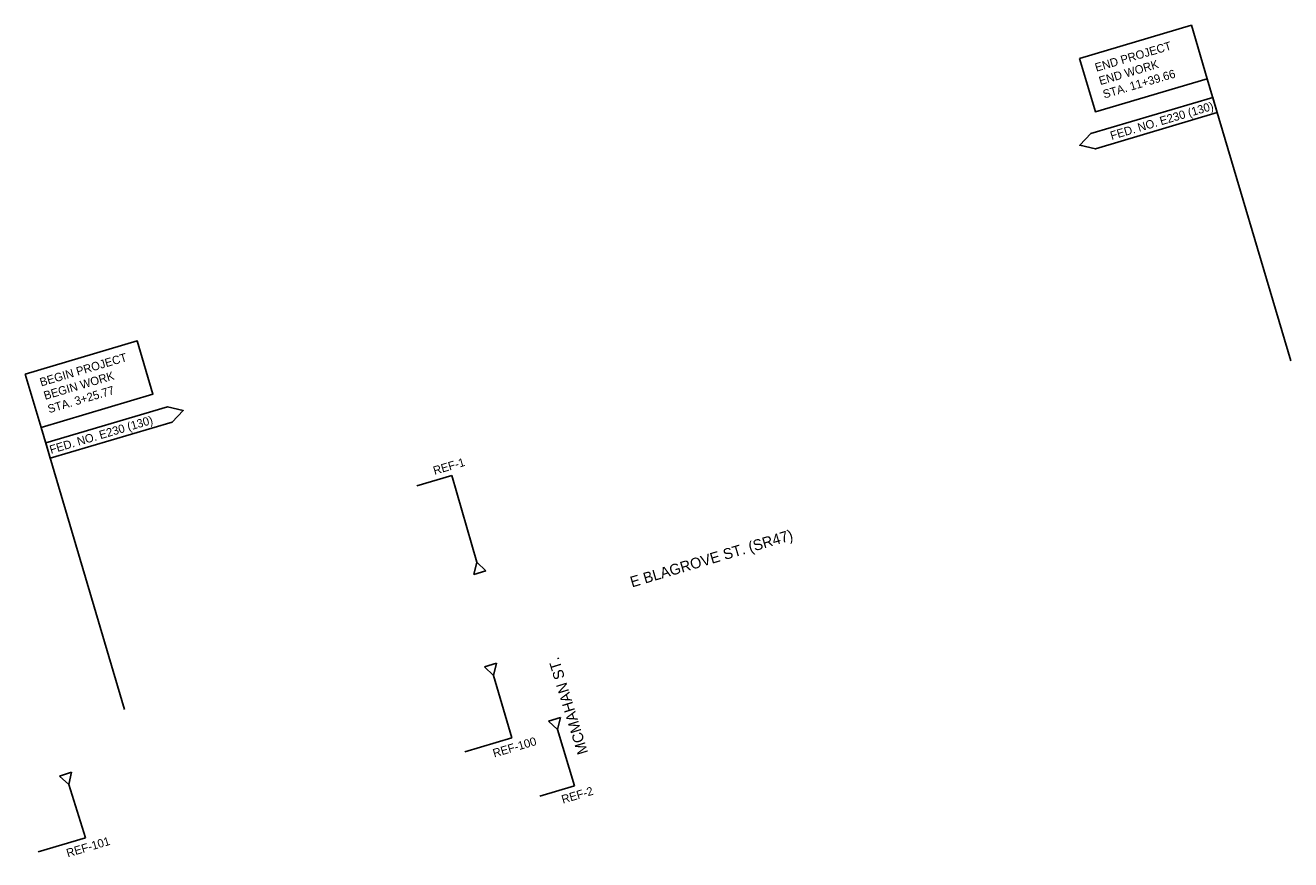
# Model space of a CAD drawing. Header units: feet. Extents: x 1748590 to 1749437, y 278662 to 279220.
import ezdxf
from ezdxf import colors
from ezdxf.entities.mleader import LeaderData, LeaderLine
from ezdxf.math import Vec2, Vec3

# ---------------------------------------------------------------- set-up
doc = ezdxf.new("R2010")
doc.units = ezdxf.units.FT
doc.header["$MEASUREMENT"] = 0
doc.layers.add('SH_Text', color=7, linetype='Continuous')
doc.styles.add('Slanted-Normal', font='font31.shx', dxfattribs={"height": 0.14})
doc.styles.add('SLANTED-TITLE', font='font31.shx', dxfattribs={"height": 0.18, "bigfont": '@extfont2.shx'})

# ---------------------------------------------------------------- blocks, each defined once
blk = doc.blocks.new('_DatumBlank')
at = {"color": 0, "linetype": 'ByBlock', "lineweight": -2}
for p, q in [((0, 0.58), (-1, 0)), ((-1, 0), (0, -0.58)), ((0, -0.58), (0, 0.58))]:
    blk.add_line(p, q, dxfattribs=at)

msp = doc.modelspace()

# ---------------------------------------------------------------- linework, layer by layer
at = {"layer": 'SH_Text'}
for points in [[(1749295.39, 279197.73), (1749370.19, 279219.87), (1749380.75, 279184.19), (1749305.94, 279162.05)], [(1749302.9, 279147.52), (1749295.46, 279139.72), (1749305.94, 279137.23), (1749387.46, 279161.5), (1749384.46, 279171.65)], [(1748590.36, 278986.74), (1748665.16, 279008.88), (1748675.72, 278973.2), (1748600.91, 278951.06)], [(1748685.54, 278964.84), (1748696.02, 278962.35), (1748688.58, 278954.56), (1748606.98, 278930.56), (1748603.98, 278940.71)]]:
    msp.add_lwpolyline(points, close=True, dxfattribs=at)
for points in [[(1749436.53, 278995.69), (1749380.75, 279184.19)], [(1748656.7, 278762.51), (1748600.91, 278951.06)]]:
    msp.add_lwpolyline(points, dxfattribs=at)

# ---------------------------------------------------------------- texts
for s, insert, char_height, width, attachment_point, rotation, style in [('END PROJECT\\PEND WORK\\PSTA. 11+39.66', (1749304.99, 279194.18), 5.6, 71.7536, 1, 16.48319, 'Slanted-Normal'), ('FED. NO. E230 (130)', (1749383.86, 279168.92), 5.6, 83.7429, 3, 16.48319, 'Slanted-Normal'), ('BEGIN PROJECT\\PBEGIN WORK\\PSTA. 3+25.77', (1748599.39, 278983.8), 5.6, 71.7536, 1, 16.48319, 'Slanted-Normal'), ('FED. NO. E230 (130)', (1748605.97, 278938.74), 5.6, 83.7429, 1, 16.48319, 'Slanted-Normal'), ('E BLAGROVE ST. (SR47)', (1748994.04, 278850.98), 7.2, 205.0286, 1, 16.48319, 'SLANTED-TITLE'), ('{\\Ffont31|c128;MCMAH}A{\\Ffont31|c128;N ST.}', (1748959.89, 278731.6), 7.2, 112.7118, 1, 107.19971, 'Slanted-Normal')]:
    msp.add_mtext(s, dxfattribs=dict(at, insert=insert, char_height=char_height, width=width, attachment_point=attachment_point, rotation=rotation, style=style))

# ---------------------------------------------------------------- leaders
ml = msp.add_multileader_mtext('Standard', dxfattribs=at)
ml.set_content('REF-1', color=256, style='Slanted-Normal')
ml.set_leader_properties(color=256, linetype='ByLayer', lineweight=-1)
ml.set_arrow_properties(name='DATUMBLANK')
ml.build(insert=Vec2(0, 0))
ml.multileader.update_dxf_attribs({"has_dogleg": 0, "has_text_frame": 1, "text_attachment_direction": 1, "text_right_attachment_type": 6, "dogleg_length": 0, "arrow_head_size": 7.2, "scale": 40})
ctx = ml.context
ctx.base_point, ctx.scale, ctx.char_height, ctx.arrow_head_size, ctx.landing_gap_size, ctx.plane_origin, ctx.plane_x_axis, ctx.plane_y_axis = Vec3(1748875.47, 278918.96), 40, 5.6, 7.2, 3.6, Vec3(1748894.29, 278853.99), Vec3(0.958903, 0.283734), Vec3(-0.283734, 0.958903)
ctx.right_attachment, ctx.text_align_type = 6, 1
notes = []
notes.append((ctx, [(0, (1, 1, 0), (1748875.47, 278918.96), (0.958903, 0.283734), 0, [(0, [(1748894.29, 278853.99)], 0, [])])]))
ctx.mtext.insert, ctx.mtext.text_direction, ctx.mtext.rotation, ctx.mtext.alignment, ctx.mtext.flow_direction = Vec3(1748872.85, 278927.78), Vec3(0.958903, 0.283734), 0.287686, 2, 5
ml = msp.add_multileader_mtext('Standard', dxfattribs=at)
ml.set_content('REF-100', color=256, style='Slanted-Normal')
ml.set_leader_properties(color=256, linetype='ByLayer', lineweight=-1)
ml.set_arrow_properties(name='DATUMBLANK')
ml.build(insert=Vec2(0, 0))
ml.multileader.update_dxf_attribs({"has_dogleg": 0, "has_text_frame": 1, "text_attachment_direction": 1, "text_right_attachment_type": 6, "dogleg_length": 0, "arrow_head_size": 7.2, "scale": 40})
ctx = ml.context
ctx.base_point, ctx.scale, ctx.char_height, ctx.arrow_head_size, ctx.landing_gap_size, ctx.plane_origin, ctx.plane_x_axis, ctx.plane_y_axis = Vec3(1748919.32, 278731.23), 40, 5.6, 7.2, 3.6, Vec3(1748901.54, 278792.27), Vec3(0.958903, 0.283734), Vec3(-0.283734, 0.958903)
ctx.right_attachment, ctx.text_align_type = 6, 1
notes.append((ctx, [(0, (1, 1, 0), (1748915.69, 278743.51), (-0.958903, -0.283734), 0, [(0, [(1748901.54, 278792.27)], 0, [])])]))
ctx.mtext.insert, ctx.mtext.text_direction, ctx.mtext.rotation, ctx.mtext.alignment, ctx.mtext.flow_direction = Vec3(1748916.71, 278740.05), Vec3(0.958903, 0.283734), 0.287686, 2, 5
ml = msp.add_multileader_mtext('Standard', dxfattribs=at)
ml.set_content('REF-2', color=256, style='Slanted-Normal')
ml.set_leader_properties(color=256, linetype='ByLayer', lineweight=-1)
ml.set_arrow_properties(name='DATUMBLANK')
ml.build(insert=Vec2(0, 0))
ml.multileader.update_dxf_attribs({"has_dogleg": 0, "has_text_frame": 1, "text_attachment_direction": 1, "text_right_attachment_type": 6, "dogleg_length": 0, "arrow_head_size": 7.2, "scale": 40})
ctx = ml.context
ctx.base_point, ctx.scale, ctx.char_height, ctx.arrow_head_size, ctx.landing_gap_size, ctx.plane_origin, ctx.plane_x_axis, ctx.plane_y_axis = Vec3(1748961.27, 278699.18), 40, 5.6, 7.2, 3.6, Vec3(1748944.2, 278755.97), Vec3(0.958903, 0.283734), Vec3(-0.283734, 0.958903)
ctx.right_attachment, ctx.text_align_type = 6, 1
notes.append((ctx, [(0, (1, 1, 0), (1748957.64, 278711.45), (-0.958903, -0.283734), 0, [(0, [(1748944.2, 278755.97)], 0, [])])]))
ctx.mtext.insert, ctx.mtext.text_direction, ctx.mtext.rotation, ctx.mtext.alignment, ctx.mtext.flow_direction = Vec3(1748958.66, 278708), Vec3(0.958903, 0.283734), 0.287686, 2, 5
ml = msp.add_multileader_mtext('Standard', dxfattribs=at)
ml.set_content('REF-101', color=256, style='Slanted-Normal')
ml.set_leader_properties(color=256, linetype='ByLayer', lineweight=-1)
ml.set_arrow_properties(name='DATUMBLANK')
ml.build(insert=Vec2(0, 0))
ml.multileader.update_dxf_attribs({"has_dogleg": 0, "has_text_frame": 1, "text_attachment_direction": 1, "text_right_attachment_type": 6, "dogleg_length": 0, "arrow_head_size": 7.2, "scale": 40})
ctx = ml.context
ctx.base_point, ctx.scale, ctx.char_height, ctx.arrow_head_size, ctx.landing_gap_size, ctx.plane_origin, ctx.plane_x_axis, ctx.plane_y_axis = Vec3(1748634.17, 278664.47), 40, 5.6, 7.2, 3.6, Vec3(1748617.28, 278719.3), Vec3(0.958903, 0.283734), Vec3(-0.283734, 0.958903)
ctx.right_attachment, ctx.text_align_type = 6, 1
notes.append((ctx, [(0, (1, 1, 0), (1748630.54, 278676.74), (-0.958903, -0.283734), 0, [(0, [(1748617.28, 278719.3)], 0, [])])]))
ctx.mtext.insert, ctx.mtext.text_direction, ctx.mtext.rotation, ctx.mtext.alignment, ctx.mtext.flow_direction = Vec3(1748631.56, 278673.29), Vec3(0.958903, 0.283734), 0.287686, 2, 5
for ctx, leaders in notes:
    for number, flags, end, landing, length, lines in leaders:
        leader = LeaderData()
        leader.index, (leader.has_last_leader_line, leader.has_dogleg_vector, leader.attachment_direction) = number, flags
        leader.last_leader_point, leader.dogleg_vector, leader.dogleg_length = Vec3(end), Vec3(landing), length
        for number, points, colour, breaks in lines:
            line = LeaderLine()
            line.index, line.vertices, line.color, line.breaks = number, Vec3.list(points), colors.encode_raw_color(colour), breaks
            leader.lines.append(line)
        ctx.leaders.append(leader)

doc.saveas('drawing.dxf')
